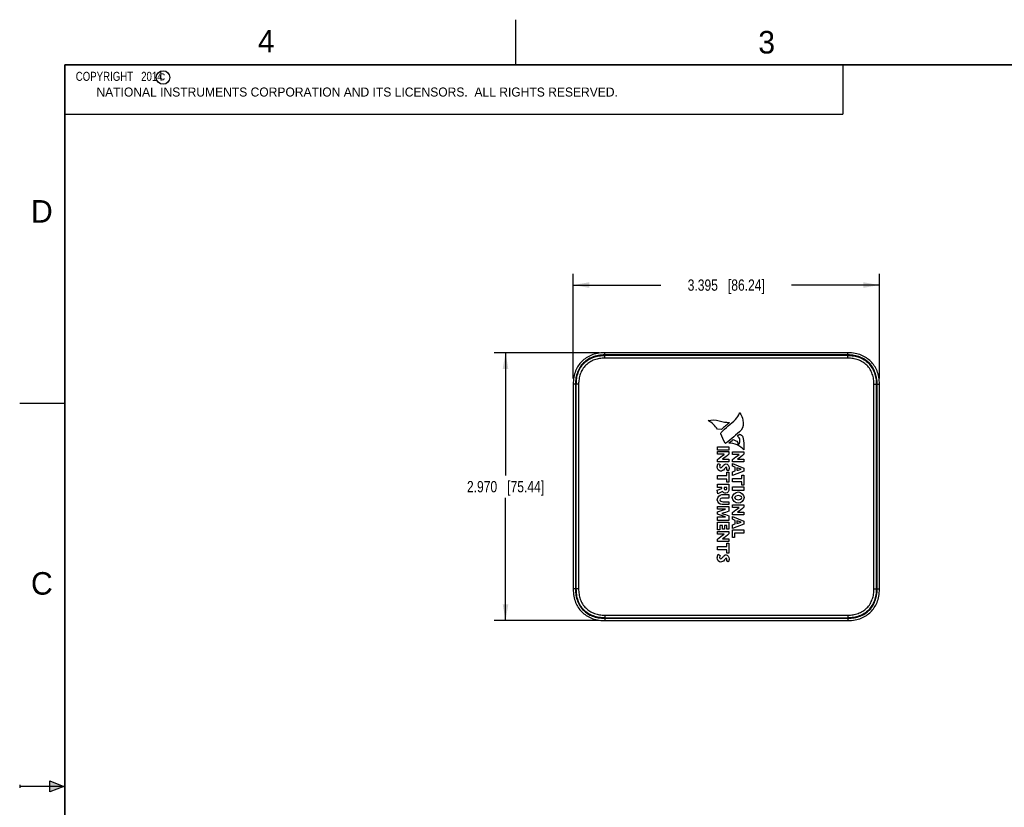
# Model space of a CAD drawing. Header units: inches. Extents: x 0 to 22, y 0 to 17.
# Tile 8 of 17: x 0 to 10.9, y 8.3 to 17. Entities that reach past the tile are written whole.
import ezdxf

# ---------------------------------------------------------------- set-up
doc = ezdxf.new("R2010")
doc.units = ezdxf.units.IN
doc.header["$LTSCALE"] = 1.21
doc.header["$MEASUREMENT"] = 0
doc.layers.get('0').update_dxf_attribs({"linetype": 'CONTINUOUS'})
doc.layers.add('DETAIL', color=7, linetype='CONTINUOUS')
doc.layers.add('DIMENSIONS', color=7, linetype='CONTINUOUS')
doc.styles.get("Standard").update_dxf_attribs({"font": 'txt', "width": 0.8})
doc.styles.add('TEXTSTYLE_2', font='txt')
doc.dimstyles.new('DIMSTYLE_2', dxfattribs={"dimtxt": 0.125, "dimasz": 0.18, "dimexe": 0.125, "dimexo": 0.0625, "dimgap": 0.0625, "dimtad": 0, "dimtih": 1, "dimtoh": 1, "dimzin": 4, "dimdsep": 46, "dimtxsty": 'STANDARD', "dimblk": '_FILLED', "dimblk1": '_FILLED', "dimblk2": '_FILLED', "dimcen": 0.09, "dimadec": 0, "dimazin": 0, "dimtp": 0.001, "dimtm": 0.001, "dimtfac": 1, "dimtofl": 0, "dimtmove": 0, "dimatfit": 3, "dimldrblk": '_FILLED', "dimfxl": 1, "dimtolj": 1, "dimtzin": 4, "dimarcsym": 0})

# ---------------------------------------------------------------- blocks, each defined once
blk = doc.blocks.new('_FILLED')
at = {"color": 0, "linetype": 'BYBLOCK'}
blk.add_solid([(0, 0), (-1, 0.174), (-1, -0.174)], dxfattribs=at)
blk = doc.blocks.new('*D4')
at = {"layer": 'DIMENSIONS', "color": 2, "linetype": 'CONTINUOUS'}
for p, q in [((6.136, 13.02), (6.136, 14.183)), ((9.531, 13.02), (9.531, 14.183)), ((6.136, 14.058), (7.108, 14.058)), ((9.531, 14.058), (8.558, 14.058))]:
    blk.add_line(p, q, dxfattribs=at)
at = {"layer": 'DIMENSIONS', "color": 2, "linetype": 'CONTINUOUS', "xscale": 0.18, "yscale": 0.18, "zscale": 0.18, "rotation": 180}
blk.add_blockref('_FILLED', (6.136, 14.058), dxfattribs=at)
at = {"layer": 'DIMENSIONS', "color": 2, "linetype": 'CONTINUOUS', "xscale": 0.18, "yscale": 0.18, "zscale": 0.18}
blk.add_blockref('_FILLED', (9.531, 14.058), dxfattribs=at)
at = {"layer": 'DIMENSIONS', "color": 2, "linetype": 'CONTINUOUS', "insert": (7.833, 14.12), "char_height": 0.125, "width": 1.325, "attachment_point": 2, "line_spacing_factor": 0.9}
blk.add_mtext('3.395{\\Ftxt.shx;\\W1.000000;\\H0.125000; }[86.24]', dxfattribs=at)
blk = doc.blocks.new('*D5')
at = {"layer": 'DIMENSIONS', "color": 2, "linetype": 'CONTINUOUS'}
for p, q in [((6.423, 13.308), (5.261, 13.308)), ((5.386, 13.308), (5.386, 11.948)), ((5.386, 10.338), (5.386, 11.698)), ((6.423, 10.338), (5.261, 10.338))]:
    blk.add_line(p, q, dxfattribs=at)
at = {"layer": 'DIMENSIONS', "color": 2, "linetype": 'CONTINUOUS', "xscale": 0.18, "yscale": 0.18, "zscale": 0.18}
for p, rotation in [((5.386, 13.308), 90), ((5.386, 10.338), 270)]:
    blk.add_blockref('_FILLED', p, dxfattribs=dict(at, rotation=rotation))
at = {"layer": 'DIMENSIONS', "color": 2, "linetype": 'CONTINUOUS', "insert": (5.386, 11.885), "char_height": 0.125, "width": 1.325, "attachment_point": 2, "line_spacing_factor": 0.9}
blk.add_mtext('2.970{\\Ftxt.shx;\\W1.000000;\\H0.125000; }[75.44]', dxfattribs=at)

msp = doc.modelspace()

# ---------------------------------------------------------------- hatches: boundary and pattern name
at = {"linetype": 'CONTINUOUS'}
msp.add_hatch(color=2, dxfattribs=at).paths.add_polyline_path([(0.334, 8.562), (0.49, 8.5), (0.334, 8.438)])

# ---------------------------------------------------------------- linework, layer by layer
at = {"color": 2, "linetype": 'CONTINUOUS'}
for p, q in [((5.5, 16.5), (5.5, 17)), ((0.5, 16.5), (9.125, 16.5)), ((0.5, 16.5), (0.5, 15.953)), ((9.125, 16.5), (9.125, 15.953)), ((0.5, 15.953), (9.125, 15.953)), ((0, 12.75), (0.5, 12.75)), ((0, 8.515), (0, 8.485)), ((0.334, 8.438), (0.334, 8.562)), ((0.334, 8.562), (0.49, 8.5)), ((0.49, 8.5), (0, 8.5)), ((0.49, 8.5), (0.334, 8.438))]:
    msp.add_line(p, q, dxfattribs=at)
at = {"color": 7, "linetype": 'CONTINUOUS'}
for p, q in [((6.486, 13.283), (6.486, 13.308)), ((9.181, 13.308), (6.486, 13.308)), ((9.181, 13.283), (6.486, 13.283)), ((6.486, 13.247), (6.486, 13.278)), ((9.181, 13.278), (6.486, 13.278)), ((9.181, 13.277), (6.486, 13.277)), ((9.181, 13.247), (6.486, 13.247)), ((9.181, 13.283), (9.181, 13.308)), ((9.181, 13.247), (9.181, 13.278)), ((6.136, 12.958), (6.136, 10.688)), ((6.161, 12.958), (6.136, 12.958)), ((6.161, 12.958), (6.161, 10.688)), ((6.166, 12.958), (6.166, 10.688)), ((6.167, 12.958), (6.166, 12.958)), ((6.167, 12.958), (6.167, 10.688)), ((6.196, 12.958), (6.167, 12.958)), ((6.196, 12.958), (6.196, 10.688)), ((9.47, 12.958), (9.5, 12.958)), ((9.47, 10.688), (9.47, 12.958)), ((9.5, 12.958), (9.501, 12.958)), ((9.5, 10.688), (9.5, 12.958)), ((9.501, 10.688), (9.501, 12.958)), ((9.506, 12.958), (9.531, 12.958)), ((9.506, 10.688), (9.506, 12.958)), ((9.531, 10.688), (9.531, 12.958)), ((6.161, 10.688), (6.136, 10.688)), ((6.167, 10.688), (6.166, 10.688)), ((6.196, 10.688), (6.167, 10.688)), ((9.47, 10.688), (9.5, 10.688)), ((9.5, 10.688), (9.501, 10.688)), ((9.506, 10.688), (9.531, 10.688)), ((6.486, 10.398), (9.181, 10.398)), ((6.486, 10.398), (6.486, 10.368)), ((9.181, 10.398), (9.181, 10.368)), ((6.486, 10.369), (9.181, 10.369)), ((6.486, 10.368), (9.181, 10.368)), ((6.486, 10.363), (9.181, 10.363)), ((6.486, 10.363), (6.486, 10.338)), ((6.486, 10.338), (9.181, 10.338)), ((9.181, 10.363), (9.181, 10.338))]:
    msp.add_line(p, q, dxfattribs=at)
at = {"color": 40, "linetype": 'CONTINUOUS'}
for p, q in [((7.781, 12.458), (7.737, 12.459)), ((7.958, 12.387), (7.978, 12.404)), ((7.736, 12.228), (7.736, 12.266)), ((7.736, 12.266), (7.863, 12.266)), ((7.863, 12.228), (7.736, 12.228)), ((7.863, 12.266), (7.863, 12.228)), ((7.736, 12.182), (7.736, 12.212)), ((7.736, 12.212), (7.863, 12.212)), ((7.81, 12.182), (7.736, 12.182)), ((7.736, 12.099), (7.736, 12.125)), ((7.79, 12.129), (7.79, 12.129)), ((7.79, 12.129), (7.863, 12.129)), ((7.81, 12.181), (7.81, 12.182)), ((7.863, 12.212), (7.863, 12.184)), ((7.863, 12.129), (7.863, 12.099)), ((7.902, 12.179), (7.902, 12.209)), ((7.902, 12.209), (8.029, 12.209)), ((7.976, 12.179), (7.902, 12.179)), ((7.902, 12.097), (7.902, 12.122)), ((7.956, 12.127), (7.956, 12.127)), ((7.956, 12.127), (8.029, 12.127)), ((7.976, 12.179), (7.976, 12.179)), ((8.029, 12.209), (8.029, 12.182)), ((8.029, 12.127), (8.029, 12.097)), ((7.863, 12.099), (7.736, 12.099)), ((7.745, 12.081), (7.766, 12.07)), ((7.856, 11.998), (7.836, 12.008)), ((8.029, 12.097), (7.902, 12.097)), ((7.902, 12.049), (7.902, 12.079)), ((7.902, 12.079), (8.029, 12.027)), ((7.932, 12.037), (7.902, 12.049)), ((7.932, 11.998), (7.932, 12.037)), ((7.952, 12.03), (7.952, 12.004)), ((7.998, 12.016), (7.998, 12.016)), ((8.029, 12.027), (8.029, 11.995)), ((7.736, 11.907), (7.736, 11.946)), ((7.736, 11.946), (7.839, 11.946)), ((7.839, 11.907), (7.736, 11.907)), ((7.839, 11.946), (7.839, 11.982)), ((7.839, 11.982), (7.863, 11.982)), ((7.839, 11.871), (7.839, 11.907)), ((7.863, 11.982), (7.863, 11.871)), ((7.902, 11.988), (7.932, 11.998)), ((8.029, 11.995), (7.902, 11.947)), ((7.902, 11.947), (7.902, 11.988)), ((7.902, 11.875), (7.902, 11.913)), ((7.902, 11.913), (8.005, 11.913)), ((8.005, 11.913), (8.005, 11.95)), ((8.005, 11.95), (8.029, 11.95)), ((8.029, 11.95), (8.029, 11.839)), ((7.734, 11.783), (7.784, 11.803)), ((7.736, 11.813), (7.736, 11.851)), ((7.736, 11.851), (7.863, 11.851)), ((7.784, 11.813), (7.736, 11.813)), ((7.784, 11.803), (7.784, 11.813)), ((7.808, 11.813), (7.808, 11.802)), ((7.839, 11.813), (7.808, 11.813)), ((7.863, 11.871), (7.839, 11.871)), ((7.839, 11.803), (7.839, 11.813)), ((7.863, 11.851), (7.863, 11.795)), ((8.005, 11.875), (7.902, 11.875)), ((7.902, 11.819), (8.029, 11.819)), ((7.902, 11.781), (7.902, 11.819)), ((8.005, 11.839), (8.005, 11.875)), ((8.029, 11.839), (8.005, 11.839)), ((8.029, 11.819), (8.029, 11.781)), ((7.738, 11.742), (7.734, 11.783)), ((7.792, 11.77), (7.738, 11.742)), ((7.785, 11.734), (7.863, 11.734)), ((7.863, 11.696), (7.796, 11.696)), ((7.863, 11.734), (7.863, 11.696)), ((8.029, 11.781), (7.902, 11.781)), ((7.736, 11.603), (7.863, 11.603)), ((7.736, 11.573), (7.736, 11.603)), ((7.825, 11.573), (7.736, 11.573)), ((7.863, 11.623), (7.786, 11.623)), ((7.797, 11.656), (7.863, 11.656)), ((7.825, 11.572), (7.825, 11.573)), ((7.863, 11.656), (7.863, 11.623)), ((7.863, 11.603), (7.863, 11.551)), ((7.902, 11.622), (8.029, 11.622)), ((7.902, 11.592), (7.902, 11.622)), ((7.976, 11.592), (7.902, 11.592)), ((7.976, 11.591), (7.976, 11.592)), ((8.029, 11.622), (8.029, 11.594)), ((7.736, 11.518), (7.736, 11.542)), ((7.736, 11.487), (7.825, 11.487)), ((7.736, 11.449), (7.736, 11.487)), ((7.785, 11.525), (7.785, 11.525)), ((7.825, 11.487), (7.825, 11.487)), ((7.863, 11.5), (7.863, 11.449)), ((7.902, 11.509), (7.902, 11.535)), ((8.029, 11.509), (7.902, 11.509)), ((7.902, 11.491), (8.029, 11.44)), ((7.902, 11.462), (7.902, 11.491)), ((7.932, 11.449), (7.902, 11.462)), ((7.956, 11.539), (8.029, 11.539)), ((7.956, 11.539), (7.956, 11.539)), ((8.029, 11.539), (8.029, 11.509)), ((7.863, 11.449), (7.736, 11.449)), ((7.736, 11.429), (7.863, 11.429)), ((7.736, 11.344), (7.736, 11.429)), ((7.79, 11.391), (7.76, 11.391)), ((7.76, 11.391), (7.76, 11.344)), ((7.79, 11.353), (7.79, 11.391)), ((7.814, 11.353), (7.79, 11.353)), ((7.839, 11.391), (7.814, 11.391)), ((7.814, 11.391), (7.814, 11.353)), ((7.839, 11.352), (7.839, 11.391)), ((7.863, 11.429), (7.863, 11.352)), ((7.902, 11.4), (7.932, 11.41)), ((8.029, 11.408), (7.902, 11.36)), ((7.902, 11.36), (7.902, 11.4)), ((7.932, 11.41), (7.932, 11.449)), ((7.952, 11.443), (7.952, 11.416)), ((7.998, 11.429), (7.998, 11.429)), ((8.029, 11.44), (8.029, 11.408)), ((7.76, 11.344), (7.736, 11.344)), ((7.736, 11.327), (7.863, 11.327)), ((7.736, 11.296), (7.736, 11.327)), ((7.81, 11.296), (7.736, 11.296)), ((7.79, 11.244), (7.863, 11.244)), ((7.79, 11.244), (7.79, 11.244)), ((7.81, 11.296), (7.81, 11.296)), ((7.863, 11.352), (7.839, 11.352)), ((7.863, 11.327), (7.863, 11.299)), ((7.863, 11.244), (7.863, 11.214)), ((7.902, 11.344), (8.029, 11.344)), ((7.902, 11.259), (7.902, 11.344)), ((7.926, 11.259), (7.902, 11.259)), ((8.029, 11.306), (7.926, 11.306)), ((7.926, 11.306), (7.926, 11.259)), ((8.029, 11.344), (8.029, 11.306)), ((7.736, 11.214), (7.736, 11.239)), ((7.863, 11.214), (7.736, 11.214)), ((7.736, 11.159), (7.839, 11.159)), ((7.736, 11.121), (7.736, 11.159)), ((7.839, 11.196), (7.863, 11.196)), ((7.839, 11.159), (7.839, 11.196)), ((7.863, 11.196), (7.863, 11.085)), ((7.839, 11.121), (7.736, 11.121)), ((7.745, 11.073), (7.766, 11.061)), ((7.839, 11.085), (7.839, 11.121)), ((7.863, 11.085), (7.839, 11.085)), ((7.856, 10.989), (7.836, 10.999))]:
    msp.add_line(p, q, dxfattribs=at)
at = {"color": 7, "linetype": 'CONTINUOUS', "const_width": 0.02}
for points in [[(0.5, 16.5), (0.5, 0.5)], [(21.5, 16.5), (0.5, 16.5)]]:
    msp.add_lwpolyline(points, dxfattribs=at)
at = {"color": 2, "linetype": 'CONTINUOUS'}
msp.add_circle((1.589, 16.359), 0.0754, dxfattribs=at)
at = {"color": 7, "linetype": 'CONTINUOUS'}
for points, knots in [([(6.486, 13.308), (6.457, 13.308), (6.404, 13.302), (6.336, 13.282), (6.279, 13.252), (6.23, 13.213), (6.191, 13.165), (6.161, 13.107), (6.141, 13.04), (6.136, 12.987), (6.136, 12.958)], [0, 0, 0, 0, 0.125, 0.25, 0.375, 0.5, 0.625, 0.75, 0.875, 1, 1, 1, 1]), ([(6.486, 13.283), (6.462, 13.283), (6.415, 13.279), (6.351, 13.261), (6.295, 13.233), (6.248, 13.195), (6.21, 13.149), (6.182, 13.093), (6.164, 13.028), (6.161, 12.982), (6.161, 12.958)], [0, 0, 0, 0, 0.139476, 0.268016, 0.386929, 0.500124, 0.613328, 0.732247, 0.860715, 1, 1, 1, 1]), ([(6.166, 12.958), (6.166, 12.979), (6.169, 13.021), (6.185, 13.083), (6.212, 13.141), (6.252, 13.191), (6.302, 13.231), (6.36, 13.259), (6.422, 13.274), (6.464, 13.278), (6.486, 13.278)], [0, 0, 0, 0, 0.125047, 0.250063, 0.375051, 0.500016, 0.624976, 0.749954, 0.874961, 1, 1, 1, 1]), ([(6.486, 13.277), (6.465, 13.277), (6.422, 13.274), (6.36, 13.258), (6.303, 13.23), (6.253, 13.191), (6.213, 13.141), (6.185, 13.083), (6.17, 13.021), (6.167, 12.979), (6.167, 12.958)], [0, 0, 0, 0, 0.125066, 0.250084, 0.375061, 0.5, 0.624939, 0.749916, 0.874934, 1, 1, 1, 1]), ([(6.486, 13.247), (6.466, 13.247), (6.428, 13.244), (6.372, 13.23), (6.319, 13.206), (6.274, 13.17), (6.238, 13.124), (6.213, 13.072), (6.199, 13.015), (6.196, 12.977), (6.196, 12.958)], [0, 0, 0, 0, 0.125072, 0.250094, 0.375069, 0.5, 0.624931, 0.749906, 0.874928, 1, 1, 1, 1]), ([(9.531, 12.958), (9.531, 12.987), (9.526, 13.04), (9.506, 13.107), (9.475, 13.165), (9.436, 13.213), (9.388, 13.252), (9.331, 13.282), (9.263, 13.302), (9.21, 13.308), (9.181, 13.308)], [0, 0, 0, 0, 0.125, 0.25, 0.375, 0.5, 0.625, 0.75, 0.875, 1, 1, 1, 1]), ([(9.506, 12.958), (9.506, 12.982), (9.502, 13.028), (9.484, 13.093), (9.456, 13.149), (9.418, 13.195), (9.372, 13.233), (9.316, 13.261), (9.251, 13.279), (9.205, 13.283), (9.181, 13.283)], [0, 0, 0, 0, 0.139476, 0.268016, 0.386929, 0.500124, 0.613328, 0.732247, 0.860715, 1, 1, 1, 1]), ([(9.181, 13.278), (9.202, 13.278), (9.245, 13.274), (9.307, 13.259), (9.364, 13.231), (9.415, 13.191), (9.454, 13.141), (9.482, 13.083), (9.498, 13.021), (9.501, 12.979), (9.501, 12.958)], [0, 0, 0, 0, 0.125047, 0.250063, 0.375051, 0.500016, 0.624976, 0.749954, 0.874961, 1, 1, 1, 1]), ([(9.5, 12.958), (9.5, 12.979), (9.497, 13.021), (9.481, 13.083), (9.454, 13.141), (9.414, 13.191), (9.364, 13.23), (9.306, 13.258), (9.244, 13.274), (9.202, 13.277), (9.181, 13.277)], [0, 0, 0, 0, 0.125066, 0.250084, 0.375061, 0.5, 0.624939, 0.749916, 0.874934, 1, 1, 1, 1]), ([(9.47, 12.958), (9.47, 12.977), (9.468, 13.015), (9.454, 13.072), (9.429, 13.124), (9.393, 13.17), (9.347, 13.206), (9.295, 13.23), (9.239, 13.244), (9.2, 13.247), (9.181, 13.247)], [0, 0, 0, 0, 0.125072, 0.250094, 0.375069, 0.5, 0.624931, 0.749906, 0.874928, 1, 1, 1, 1]), ([(6.136, 10.688), (6.136, 10.659), (6.141, 10.606), (6.161, 10.538), (6.191, 10.481), (6.23, 10.433), (6.279, 10.393), (6.336, 10.363), (6.404, 10.343), (6.457, 10.338), (6.486, 10.338)], [0, 0, 0, 0, 0.125, 0.25, 0.375, 0.5, 0.625, 0.75, 0.875, 1, 1, 1, 1]), ([(6.161, 10.688), (6.161, 10.664), (6.164, 10.617), (6.182, 10.553), (6.211, 10.497), (6.248, 10.45), (6.295, 10.413), (6.351, 10.384), (6.415, 10.367), (6.462, 10.363), (6.486, 10.363)], [0, 0, 0, 0, 0.139476, 0.268016, 0.386929, 0.500124, 0.613328, 0.732247, 0.860715, 1, 1, 1, 1]), ([(6.486, 10.368), (6.464, 10.368), (6.422, 10.371), (6.36, 10.387), (6.302, 10.414), (6.252, 10.454), (6.212, 10.504), (6.185, 10.562), (6.169, 10.624), (6.166, 10.667), (6.166, 10.688)], [0, 0, 0, 0, 0.125047, 0.250063, 0.375051, 0.500016, 0.624976, 0.749954, 0.874961, 1, 1, 1, 1]), ([(6.167, 10.688), (6.167, 10.667), (6.17, 10.624), (6.185, 10.562), (6.213, 10.505), (6.253, 10.455), (6.303, 10.415), (6.36, 10.388), (6.422, 10.372), (6.465, 10.369), (6.486, 10.369)], [0, 0, 0, 0, 0.125066, 0.250084, 0.375061, 0.5, 0.624939, 0.749916, 0.874934, 1, 1, 1, 1]), ([(6.196, 10.688), (6.196, 10.669), (6.199, 10.63), (6.213, 10.574), (6.238, 10.521), (6.274, 10.476), (6.319, 10.44), (6.372, 10.415), (6.428, 10.401), (6.466, 10.398), (6.486, 10.398)], [0, 0, 0, 0, 0.125072, 0.250094, 0.375069, 0.5, 0.624931, 0.749906, 0.874928, 1, 1, 1, 1]), ([(9.181, 10.338), (9.21, 10.338), (9.263, 10.343), (9.331, 10.363), (9.388, 10.393), (9.436, 10.433), (9.475, 10.481), (9.506, 10.538), (9.526, 10.606), (9.531, 10.659), (9.531, 10.688)], [0, 0, 0, 0, 0.125, 0.25, 0.375, 0.5, 0.625, 0.75, 0.875, 1, 1, 1, 1]), ([(9.181, 10.363), (9.205, 10.363), (9.251, 10.367), (9.316, 10.384), (9.372, 10.413), (9.419, 10.45), (9.456, 10.497), (9.484, 10.553), (9.502, 10.617), (9.506, 10.664), (9.506, 10.688)], [0, 0, 0, 0, 0.139476, 0.268016, 0.386929, 0.500124, 0.613328, 0.732247, 0.860715, 1, 1, 1, 1]), ([(9.501, 10.688), (9.501, 10.667), (9.498, 10.624), (9.482, 10.562), (9.454, 10.504), (9.415, 10.454), (9.364, 10.414), (9.307, 10.387), (9.245, 10.371), (9.202, 10.368), (9.181, 10.368)], [0, 0, 0, 0, 0.125047, 0.250063, 0.375051, 0.500016, 0.624976, 0.749954, 0.874961, 1, 1, 1, 1]), ([(9.181, 10.398), (9.2, 10.398), (9.239, 10.401), (9.295, 10.415), (9.347, 10.44), (9.393, 10.476), (9.429, 10.521), (9.454, 10.574), (9.468, 10.63), (9.47, 10.669), (9.47, 10.688)], [0, 0, 0, 0, 0.125072, 0.250094, 0.375069, 0.5, 0.624931, 0.749906, 0.874928, 1, 1, 1, 1]), ([(9.181, 10.369), (9.202, 10.369), (9.244, 10.372), (9.306, 10.388), (9.364, 10.415), (9.414, 10.455), (9.454, 10.505), (9.481, 10.562), (9.497, 10.624), (9.5, 10.667), (9.5, 10.688)], [0, 0, 0, 0, 0.125066, 0.250084, 0.375061, 0.5, 0.624939, 0.749916, 0.874934, 1, 1, 1, 1])]:
    msp.add_open_spline(points, degree=3, knots=knots, dxfattribs=at)
at = {"color": 40, "linetype": 'CONTINUOUS'}
for points in [[(7.633, 12.556), (7.673, 12.566), (7.717, 12.566), (7.755, 12.552)], [(7.737, 12.459), (7.709, 12.498), (7.674, 12.532), (7.633, 12.556)], [(7.776, 12.424), (7.824, 12.477), (7.886, 12.517), (7.936, 12.568)], [(7.936, 12.568), (7.955, 12.588), (7.97, 12.613), (7.978, 12.639)], [(7.978, 12.639), (7.979, 12.641), (7.982, 12.642), (7.982, 12.641)], [(7.982, 12.641), (7.999, 12.616), (8.012, 12.588), (8.018, 12.559)], [(8.018, 12.559), (8.024, 12.523), (8.023, 12.477), (7.998, 12.45)], [(7.755, 12.552), (7.792, 12.539), (7.831, 12.536), (7.87, 12.534)], [(7.87, 12.534), (7.841, 12.509), (7.812, 12.483), (7.781, 12.458)], [(7.998, 12.45), (7.946, 12.397), (7.888, 12.35), (7.83, 12.304)], [(7.772, 12.408), (7.77, 12.413), (7.772, 12.42), (7.776, 12.424)], [(7.821, 12.304), (7.802, 12.337), (7.785, 12.372), (7.772, 12.408)], [(7.862, 12.303), (7.875, 12.319), (7.894, 12.33), (7.909, 12.344)], [(7.909, 12.344), (7.92, 12.339), (7.93, 12.334), (7.941, 12.331)], [(7.982, 12.354), (7.976, 12.366), (7.962, 12.374), (7.958, 12.387)], [(7.978, 12.404), (7.996, 12.403), (8.013, 12.387), (8.018, 12.37)], [(7.98, 12.301), (7.983, 12.313), (7.98, 12.327), (7.985, 12.339)], [(7.985, 12.339), (7.987, 12.344), (7.984, 12.349), (7.982, 12.354)], [(8.018, 12.37), (8.031, 12.325), (8.028, 12.277), (8.028, 12.23)], [(7.83, 12.304), (7.828, 12.302), (7.822, 12.301), (7.821, 12.304)], [(8.028, 12.23), (7.988, 12.275), (7.922, 12.311), (7.862, 12.303)], [(7.941, 12.331), (7.955, 12.327), (7.964, 12.309), (7.964, 12.295)], [(7.964, 12.295), (7.964, 12.289), (7.978, 12.295), (7.98, 12.301)], [(7.736, 12.125), (7.76, 12.144), (7.783, 12.166), (7.81, 12.181)], [(7.863, 12.184), (7.839, 12.165), (7.817, 12.144), (7.79, 12.129)], [(7.902, 12.122), (7.926, 12.142), (7.949, 12.163), (7.976, 12.179)], [(8.029, 12.182), (8.005, 12.162), (7.983, 12.141), (7.956, 12.127)], [(7.734, 12.041), (7.734, 12.055), (7.737, 12.071), (7.745, 12.081)], [(7.771, 11.994), (7.751, 11.994), (7.734, 12.021), (7.734, 12.041)], [(7.766, 12.07), (7.762, 12.064), (7.758, 12.056), (7.758, 12.048)], [(7.758, 12.048), (7.758, 12.041), (7.764, 12.032), (7.771, 12.032)], [(7.771, 12.032), (7.782, 12.032), (7.789, 12.046), (7.797, 12.054)], [(7.809, 12.015), (7.799, 12.004), (7.785, 11.994), (7.771, 11.994)], [(7.797, 12.054), (7.806, 12.064), (7.818, 12.075), (7.831, 12.075)], [(7.833, 12.037), (7.822, 12.037), (7.817, 12.023), (7.809, 12.015)], [(7.831, 12.075), (7.85, 12.075), (7.865, 12.05), (7.865, 12.031)], [(7.841, 12.026), (7.841, 12.031), (7.838, 12.037), (7.833, 12.037)], [(7.836, 12.008), (7.84, 12.013), (7.841, 12.02), (7.841, 12.026)], [(7.865, 12.031), (7.865, 12.02), (7.862, 12.008), (7.856, 11.998)], [(7.998, 12.016), (7.982, 12.021), (7.967, 12.026), (7.952, 12.03)], [(7.952, 12.004), (7.967, 12.008), (7.982, 12.012), (7.998, 12.016)], [(7.808, 11.802), (7.808, 11.795), (7.816, 11.787), (7.823, 11.787)], [(7.823, 11.787), (7.831, 11.787), (7.839, 11.796), (7.839, 11.803)], [(7.863, 11.795), (7.863, 11.776), (7.848, 11.749), (7.829, 11.749)], [(7.734, 11.678), (7.734, 11.703), (7.76, 11.734), (7.785, 11.734)], [(7.796, 11.696), (7.783, 11.696), (7.76, 11.69), (7.76, 11.676)], [(7.829, 11.749), (7.815, 11.749), (7.799, 11.758), (7.792, 11.77)], [(7.9, 11.701), (7.9, 11.732), (7.936, 11.764), (7.967, 11.764)], [(7.967, 11.638), (7.936, 11.638), (7.9, 11.671), (7.9, 11.701)], [(7.967, 11.724), (7.951, 11.724), (7.926, 11.717), (7.926, 11.701)], [(7.926, 11.701), (7.926, 11.686), (7.951, 11.678), (7.967, 11.678)], [(7.967, 11.764), (7.997, 11.764), (8.031, 11.731), (8.031, 11.701)], [(8.004, 11.701), (8.004, 11.716), (7.982, 11.724), (7.967, 11.724)], [(8.031, 11.701), (8.031, 11.671), (7.997, 11.638), (7.967, 11.638)], [(7.967, 11.678), (7.982, 11.678), (8.004, 11.687), (8.004, 11.701)], [(7.786, 11.623), (7.761, 11.623), (7.734, 11.653), (7.734, 11.678)], [(7.736, 11.542), (7.765, 11.553), (7.795, 11.563), (7.825, 11.572)], [(7.76, 11.676), (7.76, 11.662), (7.783, 11.656), (7.797, 11.656)], [(7.902, 11.535), (7.926, 11.554), (7.949, 11.576), (7.976, 11.591)], [(8.029, 11.594), (8.005, 11.575), (7.983, 11.554), (7.956, 11.539)], [(7.825, 11.487), (7.795, 11.496), (7.765, 11.507), (7.736, 11.518)], [(7.863, 11.551), (7.837, 11.542), (7.811, 11.533), (7.785, 11.525)], [(7.785, 11.525), (7.811, 11.517), (7.837, 11.508), (7.863, 11.5)], [(7.998, 11.429), (7.982, 11.433), (7.967, 11.438), (7.952, 11.443)], [(7.952, 11.416), (7.967, 11.421), (7.982, 11.425), (7.998, 11.429)], [(7.736, 11.239), (7.76, 11.259), (7.783, 11.281), (7.81, 11.296)], [(7.863, 11.299), (7.839, 11.28), (7.817, 11.258), (7.79, 11.244)], [(7.734, 11.033), (7.734, 11.047), (7.737, 11.062), (7.745, 11.073)], [(7.771, 10.986), (7.751, 10.986), (7.734, 11.013), (7.734, 11.033)], [(7.766, 11.061), (7.762, 11.055), (7.758, 11.047), (7.758, 11.039)], [(7.758, 11.039), (7.758, 11.032), (7.764, 11.023), (7.771, 11.023)], [(7.771, 11.023), (7.782, 11.023), (7.789, 11.037), (7.797, 11.046)], [(7.797, 11.046), (7.806, 11.056), (7.818, 11.067), (7.831, 11.067)], [(7.833, 11.029), (7.822, 11.029), (7.817, 11.014), (7.809, 11.006)], [(7.831, 11.067), (7.849, 11.067), (7.865, 11.041), (7.865, 11.022)], [(7.841, 11.018), (7.841, 11.022), (7.838, 11.029), (7.833, 11.029)], [(7.809, 11.006), (7.799, 10.995), (7.785, 10.986), (7.771, 10.986)], [(7.836, 10.999), (7.84, 11.004), (7.841, 11.011), (7.841, 11.018)], [(7.865, 11.022), (7.865, 11.011), (7.862, 10.999), (7.856, 10.989)]]:
    msp.add_open_spline(points, degree=3, dxfattribs=at)

# ---------------------------------------------------------------- texts
at = {"color": 2, "linetype": 'CONTINUOUS', "attachment_point": 1, "line_spacing_factor": 0.9, "style": 'TEXTSTYLE_2'}
for s, insert, char_height, width in [('4', (2.64, 16.887), 0.25, 0.25), ('3', (8.188, 16.875), 0.25, 0.25), ('c', (1.546, 16.428), 0.1, 0.1), ('NATIONAL INSTRUMENTS CORPORATION AND ITS LICENSORS.  ALL RIGHTS RESERVED.', (0.851, 16.248), 0.1, 7.3), ('D', (0.125, 15), 0.25, 0.25), ('C', (0.125, 10.875), 0.25, 0.25)]:
    msp.add_mtext(s, dxfattribs=dict(at, insert=insert, char_height=char_height, width=width))
at = {"layer": 'DETAIL', "color": 2, "linetype": 'CONTINUOUS', "insert": (0.562, 16.422), "char_height": 0.1, "width": 1.44, "attachment_point": 1, "line_spacing_factor": 0.9}
msp.add_mtext('  COPYRIGHT   2014', dxfattribs=at)

# ---------------------------------------------------------------- dimensions: what is measured, and where the dimension line sits
at = {"layer": 'DIMENSIONS', "color": 2, "linetype": 'CONTINUOUS'}
dim = msp.add_linear_dim(base=(9.531, 14.0577), p1=(6.1357, 12.9577), p2=(9.531, 12.9577), dimstyle='DIMSTYLE_2', dxfattribs=at)
dim.commit()
dim.dimension.update_dxf_attribs({"geometry": '*D4', "text_midpoint": (7.8333, 14.0577), "dimtype": 160})
dim = msp.add_linear_dim(base=(5.386, 10.338), p1=(6.486, 13.308), p2=(6.486, 10.338), angle=270, dimstyle='DIMSTYLE_2', dxfattribs=at)
dim.commit()
dim.dimension.update_dxf_attribs({"geometry": '*D5', "text_midpoint": (5.386, 11.823), "dimtype": 160})

doc.saveas('drawing.dxf')
